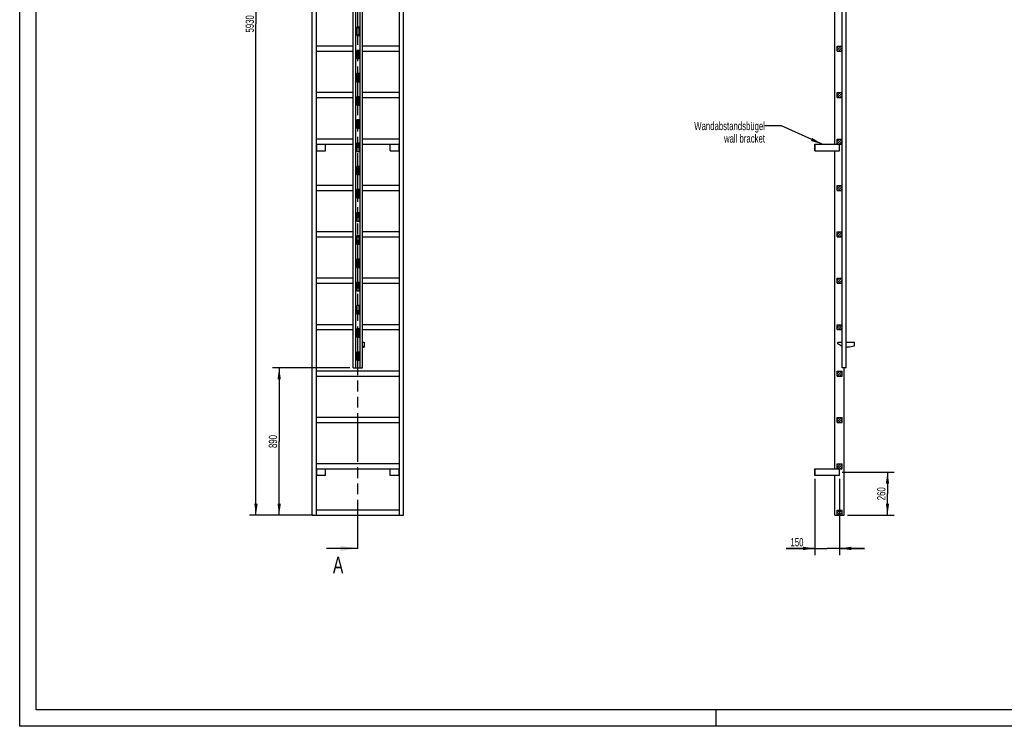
# Model space of a CAD drawing. Header units: millimetres. Extents: x 0 to 11880, y 0 to 8400.
# Tile 1 of 3: x 0 to 5940, y 0 to 4263. Entities that reach past the tile are written whole.
import ezdxf

# ---------------------------------------------------------------- set-up
doc = ezdxf.new("R2010")
doc.units = ezdxf.units.MM
doc.header["$LTSCALE"] = 653.4
doc.linetypes.add('PHANTOM', pattern=[0.8, 0.45, -0.05, 0.1, -0.05, 0.1, -0.05])
doc.layers.get('0').update_dxf_attribs({"linetype": 'CONTINUOUS'})
for name, color, linetype in [('050_DIMENSIONING', 7, 'CONTINUOUS'), ('053_NOTES', 7, 'CONTINUOUS'), ('HATCHING_BL0', 7, 'CONTINUOUS')]:
    doc.layers.add(name, color=color, linetype=linetype)
doc.styles.get("Standard").update_dxf_attribs({"font": 'txt', "width": 0.7})
doc.dimstyles.new('DIMSTYLE_2', dxfattribs={"dimtxt": 50, "dimasz": 70, "dimexe": 2, "dimexo": 1, "dimtad": 1, "dimdec": 1, "dimtxsty": 'STANDARD', "dimblk": '_FILLED', "dimblk1": '_FILLED', "dimblk2": '_FILLED', "dimcen": 0.09, "dimazin": 2, "dimtp": 0.5, "dimtm": 0.5, "dimtfac": 1, "dimtdec": 1, "dimtofl": 0, "dimtmove": 0, "dimatfit": 3, "dimldrblk": '_FILLED', "dimfxl": 1, "dimtolj": 1, "dimarcsym": 0})
doc.dimstyles.new('DIMSTYLE_4', dxfattribs={"dimtxt": 50, "dimasz": 70, "dimexe": 2, "dimexo": 1, "dimtad": 1, "dimtxsty": 'STANDARD', "dimblk": '_FILLED', "dimblk1": '_FILLED', "dimblk2": '_FILLED', "dimcen": 0.09, "dimazin": 2, "dimtp": 0.5, "dimtm": 0.5, "dimtfac": 1, "dimtofl": 0, "dimtmove": 0, "dimatfit": 3, "dimldrblk": '_FILLED', "dimfxl": 1, "dimtolj": 1, "dimarcsym": 0})
doc.dimstyles.new('DIMSTYLE_5', dxfattribs={"dimtxt": 50, "dimasz": 70, "dimexe": 2, "dimexo": 1, "dimtad": 1, "dimtxsty": 'STANDARD', "dimblk": '_FILLED', "dimblk1": '_FILLED', "dimblk2": '_FILLED', "dimcen": 0.09, "dimazin": 2, "dimtp": 2, "dimtm": 2, "dimtfac": 1, "dimtofl": 0, "dimtmove": 0, "dimatfit": 3, "dimldrblk": '_FILLED', "dimfxl": 1, "dimtolj": 1, "dimarcsym": 0})
doc.dimstyles.new('DIMSTYLE_6', dxfattribs={"dimtxt": 50, "dimasz": 70, "dimexe": 2, "dimexo": 1, "dimtad": 1, "dimtxsty": 'STANDARD', "dimblk": '_FILLED', "dimblk1": '_FILLED', "dimblk2": '_FILLED', "dimcen": 0.09, "dimazin": 2, "dimtp": 0.8, "dimtm": 0.8, "dimtfac": 1, "dimtofl": 0, "dimtmove": 0, "dimatfit": 3, "dimldrblk": '_FILLED', "dimfxl": 1, "dimtolj": 1, "dimarcsym": 0})
doc.dimstyles.get("Standard").update_dxf_attribs({"dimtxt": 50, "dimasz": 70, "dimexe": 2, "dimexo": 1, "dimtad": 1, "dimtxsty": 'STANDARD', "dimblk": '_FILLED', "dimblk1": '_FILLED', "dimblk2": '_FILLED', "dimcen": 0.09, "dimazin": 2, "dimtol": 1, "dimtp": 0.01, "dimtm": 0.01, "dimtfac": 1, "dimtofl": 0, "dimtmove": 0, "dimatfit": 3, "dimldrblk": '_FILLED', "dimfxl": 1, "dimtolj": 1, "dimarcsym": 0})

# ---------------------------------------------------------------- blocks, each defined once
blk = doc.blocks.new('_FILLED')
at = {"color": 0, "linetype": 'BYBLOCK'}
blk.add_solid([(0, 0), (-1, 0.143), (-1, -0.143)], dxfattribs=at)
blk = doc.blocks.new('*D1')
at = {"layer": '050_DIMENSIONING', "color": 2, "linetype": 'CONTINUOUS'}
for p, q in [((4962.6, 1533.2), (5275.2, 1533.2)), ((5235.2, 1533.2), (5235.2, 1403.2)), ((5235.2, 1273.2), (5235.2, 1403.2)), ((4994.7, 1273.2), (5275.2, 1273.2))]:
    blk.add_line(p, q, dxfattribs=at)
at = {"layer": '050_DIMENSIONING', "color": 2, "linetype": 'CONTINUOUS', "xscale": 70, "yscale": 70, "zscale": 70}
for p, rotation in [((5235.2, 1533.2), 90), ((5235.2, 1273.2), 270)]:
    blk.add_blockref('_FILLED', p, dxfattribs=dict(at, rotation=rotation))
at = {"layer": '050_DIMENSIONING', "color": 2, "linetype": 'CONTINUOUS', "insert": (5172.7, 1403.2), "char_height": 50, "width": 176.786, "attachment_point": 2, "rotation": 90, "line_spacing_factor": 0.9}
blk.add_mtext('260', dxfattribs=at)
blk = doc.blocks.new('*D3')
at = {"layer": '050_DIMENSIONING', "color": 2, "linetype": 'CONTINUOUS'}
for p, q in [((4796.2, 1493.2), (4796.2, 1033.2)), ((4946.2, 1493.2), (4946.2, 1033.2)), ((4796.2, 1073.2), (4624.8, 1073.2)), ((4624.8, 1073.2), (4871.2, 1073.2)), ((5096.2, 1073.2), (4871.2, 1073.2)), ((4946.2, 1073.2), (5096.2, 1073.2))]:
    blk.add_line(p, q, dxfattribs=at)
at = {"layer": '050_DIMENSIONING', "color": 2, "linetype": 'CONTINUOUS', "xscale": 70, "yscale": 70, "zscale": 70}
blk.add_blockref('_FILLED', (4796.2, 1073.2), dxfattribs=at)
at = {"layer": '050_DIMENSIONING', "color": 2, "linetype": 'CONTINUOUS', "xscale": 70, "yscale": 70, "zscale": 70, "rotation": 180}
blk.add_blockref('_FILLED', (4946.2, 1073.2), dxfattribs=at)
at = {"layer": '050_DIMENSIONING', "color": 2, "linetype": 'CONTINUOUS', "insert": (4728.4, 1135.7), "char_height": 50, "width": 155.357, "attachment_point": 3, "line_spacing_factor": 0.9}
blk.add_mtext('150', dxfattribs=at)
blk = doc.blocks.new('*D4')
at = {"layer": '050_DIMENSIONING', "color": 2, "linetype": 'CONTINUOUS'}
for p, q in [((1745.4, 7203.2), (1385.4, 7203.2)), ((1425.4, 7203.2), (1425.4, 4238.2)), ((1425.4, 1273.2), (1425.4, 4238.2)), ((1745.4, 1273.2), (1385.4, 1273.2))]:
    blk.add_line(p, q, dxfattribs=at)
at = {"layer": '050_DIMENSIONING', "color": 2, "linetype": 'CONTINUOUS', "xscale": 70, "yscale": 70, "zscale": 70}
for p, rotation in [((1425.4, 7203.2), 90), ((1425.4, 1273.2), 270)]:
    blk.add_blockref('_FILLED', p, dxfattribs=dict(at, rotation=rotation))
at = {"layer": '050_DIMENSIONING', "color": 2, "linetype": 'CONTINUOUS', "insert": (1362.9, 4238.2), "char_height": 50, "width": 225, "attachment_point": 2, "rotation": 90, "line_spacing_factor": 0.9}
blk.add_mtext('5930', dxfattribs=at)
blk = doc.blocks.new('*D5')
at = {"layer": '050_DIMENSIONING', "color": 2, "linetype": 'CONTINUOUS'}
for p, q in [((1992.4, 2163.2), (1525.4, 2163.2)), ((1565.4, 2163.2), (1565.4, 1718.2)), ((1565.4, 1273.2), (1565.4, 1718.2)), ((1770.4, 1273.2), (1525.4, 1273.2))]:
    blk.add_line(p, q, dxfattribs=at)
at = {"layer": '050_DIMENSIONING', "color": 2, "linetype": 'CONTINUOUS', "xscale": 70, "yscale": 70, "zscale": 70}
for p, rotation in [((1565.4, 2163.2), 90), ((1565.4, 1273.2), 270)]:
    blk.add_blockref('_FILLED', p, dxfattribs=dict(at, rotation=rotation))
at = {"layer": '050_DIMENSIONING', "color": 2, "linetype": 'CONTINUOUS', "insert": (1502.9, 1718.2), "char_height": 50, "width": 176.786, "attachment_point": 2, "rotation": 90, "line_spacing_factor": 0.9}
blk.add_mtext('890', dxfattribs=at)
blk = doc.blocks.new('XSEC_FILLED')
at = {"color": 0, "linetype": 'BYBLOCK'}
blk.add_solid([(0, 0), (-1, 0.143), (-1, -0.143)], dxfattribs=at)
blk = doc.blocks.new('HATCHING_BL0', base_point=(1941.6, 4308.2))
at = {"layer": 'HATCHING_BL0', "color": 7, "linetype": 'PHANTOM'}
for p, q in [((2040.4, 7485.8), (2040.4, 7543.2)), ((2040.4, 1073.2), (2040.4, 7384.4))]:
    blk.add_line(p, q, dxfattribs=at)
at = {"layer": 'HATCHING_BL0', "color": 7, "linetype": 'CONTINUOUS', "char_height": 100, "width": 128.571, "attachment_point": 1, "line_spacing_factor": 0.9}
for insert in [(1882.1, 7693.2), (1889.9, 1023.2)]:
    blk.add_mtext('A', dxfattribs=dict(at, insert=insert))
at = {"layer": 'HATCHING_BL0', "color": 7, "linetype": 'CONTINUOUS'}
for points in [[(2040.4, 7543.2), (1842.8, 7543.2)], [(2040.4, 1073.2), (1850.6, 1073.2)]]:
    blk.add_leader(points, dimstyle='STANDARD', override={"dimasz": 105, "dimtad": 0, "dimldrblk": 'XSEC_FILLED'}, dxfattribs=at)

msp = doc.modelspace()

# ---------------------------------------------------------------- hatches: boundary and pattern name
at = {"linetype": 'CONTINUOUS'}
h = msp.add_hatch(dxfattribs=at)
h.set_pattern_fill('A', color=2, scale=9.722718, angle=45, style=0, pattern_type=0)
h.set_pattern_definition([(45, (0, 0), (-6.875, 6.875), [])])
edge = h.paths.add_edge_path()
edge.add_line((4961.183, 1273.179), (4931.183, 1273.179))
edge.add_line((4931.183, 1273.179), (4931.183, 1303.179))
edge.add_line((4931.183, 1303.179), (4961.183, 1303.179))
edge.add_line((4961.183, 1273.179), (4961.183, 1303.179))
edge = h.paths.add_edge_path()
edge.add_line((4931.183, 1553.179), (4931.183, 1583.179))
edge.add_line((4931.183, 1583.179), (4961.183, 1583.179))
edge.add_line((4961.183, 1553.179), (4961.183, 1583.179))
edge.add_line((4931.183, 1553.179), (4961.183, 1553.179))
edge = h.paths.add_edge_path()
edge.add_line((4931.183, 1833.179), (4931.183, 1863.179))
edge.add_line((4931.183, 1863.179), (4961.183, 1863.179))
edge.add_line((4961.183, 1833.179), (4961.183, 1863.179))
edge.add_line((4931.183, 1833.179), (4961.183, 1833.179))
edge = h.paths.add_edge_path()
edge.add_line((4931.183, 2113.179), (4931.183, 2143.179))
edge.add_line((4931.183, 2143.179), (4961.183, 2143.179))
edge.add_line((4961.183, 2113.179), (4961.183, 2143.179))
edge.add_line((4931.183, 2113.179), (4961.183, 2113.179))
edge = h.paths.add_edge_path()
edge.add_line((4931.183, 2393.179), (4931.183, 2423.179))
edge.add_line((4931.183, 2423.179), (4961.183, 2423.179))
edge.add_line((4961.183, 2393.179), (4961.183, 2423.179))
edge.add_line((4931.183, 2393.179), (4961.183, 2393.179))
edge = h.paths.add_edge_path()
edge.add_line((4931.183, 2673.179), (4931.183, 2703.179))
edge.add_line((4931.183, 2703.179), (4961.183, 2703.179))
edge.add_line((4961.183, 2673.179), (4961.183, 2703.179))
edge.add_line((4931.183, 2673.179), (4961.183, 2673.179))
edge = h.paths.add_edge_path()
edge.add_line((4931.183, 2953.179), (4931.183, 2983.179))
edge.add_line((4931.183, 2983.179), (4961.183, 2983.179))
edge.add_line((4961.183, 2953.179), (4961.183, 2983.179))
edge.add_line((4931.183, 2953.179), (4961.183, 2953.179))
edge = h.paths.add_edge_path()
edge.add_line((4931.183, 3233.179), (4931.183, 3263.179))
edge.add_line((4931.183, 3263.179), (4961.183, 3263.179))
edge.add_line((4961.183, 3233.179), (4961.183, 3263.179))
edge.add_line((4931.183, 3233.179), (4961.183, 3233.179))
edge = h.paths.add_edge_path()
edge.add_line((4931.183, 3513.179), (4931.183, 3543.179))
edge.add_line((4931.183, 3543.179), (4961.183, 3543.179))
edge.add_line((4961.183, 3513.179), (4961.183, 3543.179))
edge.add_line((4931.183, 3513.179), (4961.183, 3513.179))
edge = h.paths.add_edge_path()
edge.add_line((4931.183, 3793.179), (4931.183, 3823.179))
edge.add_line((4931.183, 3823.179), (4961.183, 3823.179))
edge.add_line((4961.183, 3793.179), (4961.183, 3823.179))
edge.add_line((4931.183, 3793.179), (4961.183, 3793.179))
edge = h.paths.add_edge_path()
edge.add_line((4931.183, 4073.179), (4931.183, 4103.179))
edge.add_line((4931.183, 4103.179), (4961.183, 4103.179))
edge.add_line((4961.183, 4073.179), (4961.183, 4103.179))
edge.add_line((4931.183, 4073.179), (4961.183, 4073.179))
edge = h.paths.add_edge_path()
edge.add_line((4931.183, 4353.179), (4931.183, 4383.179))
edge.add_line((4931.183, 4383.179), (4961.183, 4383.179))
edge.add_line((4961.183, 4353.179), (4961.183, 4383.179))
edge.add_line((4931.183, 4353.179), (4961.183, 4353.179))
edge = h.paths.add_edge_path()
edge.add_line((4931.183, 4633.179), (4931.183, 4663.179))
edge.add_line((4931.183, 4663.179), (4961.183, 4663.179))
edge.add_line((4961.183, 4633.179), (4961.183, 4663.179))
edge.add_line((4931.183, 4633.179), (4961.183, 4633.179))
edge = h.paths.add_edge_path()
edge.add_line((4931.183, 4913.179), (4931.183, 4943.179))
edge.add_line((4931.183, 4943.179), (4961.183, 4943.179))
edge.add_line((4961.183, 4913.179), (4961.183, 4943.179))
edge.add_line((4931.183, 4913.179), (4961.183, 4913.179))
edge = h.paths.add_edge_path()
edge.add_line((4931.183, 5193.179), (4931.183, 5223.179))
edge.add_line((4931.183, 5223.179), (4961.183, 5223.179))
edge.add_line((4961.183, 5193.179), (4961.183, 5223.179))
edge.add_line((4931.183, 5193.179), (4961.183, 5193.179))
edge = h.paths.add_edge_path()
edge.add_line((4931.183, 5473.179), (4931.183, 5503.179))
edge.add_line((4931.183, 5503.179), (4961.183, 5503.179))
edge.add_line((4961.183, 5473.179), (4961.183, 5503.179))
edge.add_line((4931.183, 5473.179), (4961.183, 5473.179))
edge = h.paths.add_edge_path()
edge.add_line((4931.183, 5753.179), (4931.183, 5783.179))
edge.add_line((4931.183, 5783.179), (4961.183, 5783.179))
edge.add_line((4961.183, 5753.179), (4961.183, 5783.179))
edge.add_line((4931.183, 5753.179), (4961.183, 5753.179))
edge = h.paths.add_edge_path()
edge.add_line((4931.183, 6033.179), (4931.183, 6063.179))
edge.add_line((4931.183, 6063.179), (4961.183, 6063.179))
edge.add_line((4961.183, 6033.179), (4961.183, 6063.179))
edge.add_line((4931.183, 6033.179), (4961.183, 6033.179))
edge = h.paths.add_edge_path()
edge.add_line((4961.283, 2208.179), (4961.283, 2163.179))
edge.add_line((4962.183, 2208.179), (4961.283, 2208.179))
edge.add_line((4962.183, 2208.179), (4962.183, 2163.179))
edge.add_line((4962.183, 2163.179), (4961.283, 2163.179))
edge = h.paths.add_edge_path()
edge.add_line((4961.283, 2348.179), (4961.283, 2258.179))
edge.add_line((4962.183, 2348.179), (4961.283, 2348.179))
edge.add_line((4962.183, 2348.179), (4962.183, 2258.179))
edge.add_line((4962.183, 2258.179), (4961.283, 2258.179))
edge = h.paths.add_edge_path()
edge.add_line((4961.283, 2488.179), (4961.283, 2398.179))
edge.add_line((4962.183, 2488.179), (4961.283, 2488.179))
edge.add_line((4962.183, 2488.179), (4962.183, 2398.179))
edge.add_line((4962.183, 2398.179), (4961.283, 2398.179))
edge = h.paths.add_edge_path()
edge.add_line((4961.283, 2628.179), (4961.283, 2538.179))
edge.add_line((4962.183, 2628.179), (4961.283, 2628.179))
edge.add_line((4962.183, 2628.179), (4962.183, 2538.179))
edge.add_line((4962.183, 2538.179), (4961.283, 2538.179))
edge = h.paths.add_edge_path()
edge.add_line((4961.283, 2768.179), (4961.283, 2678.179))
edge.add_line((4962.183, 2768.179), (4961.283, 2768.179))
edge.add_line((4962.183, 2768.179), (4962.183, 2678.179))
edge.add_line((4962.183, 2678.179), (4961.283, 2678.179))
edge = h.paths.add_edge_path()
edge.add_line((4961.283, 2908.179), (4961.283, 2818.179))
edge.add_line((4962.183, 2908.179), (4961.283, 2908.179))
edge.add_line((4962.183, 2908.179), (4962.183, 2818.179))
edge.add_line((4962.183, 2818.179), (4961.283, 2818.179))
edge = h.paths.add_edge_path()
edge.add_line((4961.283, 3048.179), (4961.283, 2958.179))
edge.add_line((4962.183, 3048.179), (4961.283, 3048.179))
edge.add_line((4962.183, 3048.179), (4962.183, 2958.179))
edge.add_line((4962.183, 2958.179), (4961.283, 2958.179))
edge = h.paths.add_edge_path()
edge.add_line((4961.283, 3188.179), (4961.283, 3098.179))
edge.add_line((4962.183, 3188.179), (4961.283, 3188.179))
edge.add_line((4962.183, 3188.179), (4962.183, 3098.179))
edge.add_line((4962.183, 3098.179), (4961.283, 3098.179))
edge = h.paths.add_edge_path()
edge.add_line((4962.183, 7203.179), (4961.283, 7203.179))
edge.add_line((4962.183, 7203.179), (4962.183, 7158.179))
edge.add_line((4962.183, 7158.179), (4961.283, 7158.179))
edge.add_line((4961.283, 7203.179), (4961.283, 7158.179))
edge = h.paths.add_edge_path()
edge.add_line((4961.283, 3328.179), (4961.283, 3238.179))
edge.add_line((4962.183, 3328.179), (4961.283, 3328.179))
edge.add_line((4962.183, 3328.179), (4962.183, 3238.179))
edge.add_line((4962.183, 3238.179), (4961.283, 3238.179))
edge = h.paths.add_edge_path()
edge.add_line((4961.283, 3468.179), (4961.283, 3378.179))
edge.add_line((4962.183, 3468.179), (4961.283, 3468.179))
edge.add_line((4962.183, 3468.179), (4962.183, 3378.179))
edge.add_line((4962.183, 3378.179), (4961.283, 3378.179))
edge = h.paths.add_edge_path()
edge.add_line((4961.283, 3608.179), (4961.283, 3518.179))
edge.add_line((4962.183, 3608.179), (4961.283, 3608.179))
edge.add_line((4962.183, 3608.179), (4962.183, 3518.179))
edge.add_line((4962.183, 3518.179), (4961.283, 3518.179))
edge = h.paths.add_edge_path()
edge.add_line((4961.283, 3748.179), (4961.283, 3658.179))
edge.add_line((4962.183, 3748.179), (4961.283, 3748.179))
edge.add_line((4962.183, 3748.179), (4962.183, 3658.179))
edge.add_line((4962.183, 3658.179), (4961.283, 3658.179))
edge = h.paths.add_edge_path()
edge.add_line((4961.283, 3888.179), (4961.283, 3798.179))
edge.add_line((4962.183, 3888.179), (4961.283, 3888.179))
edge.add_line((4962.183, 3888.179), (4962.183, 3798.179))
edge.add_line((4962.183, 3798.179), (4961.283, 3798.179))
edge = h.paths.add_edge_path()
edge.add_line((4961.283, 4028.179), (4961.283, 3938.179))
edge.add_line((4962.183, 4028.179), (4961.283, 4028.179))
edge.add_line((4962.183, 4028.179), (4962.183, 3938.179))
edge.add_line((4962.183, 3938.179), (4961.283, 3938.179))
edge = h.paths.add_edge_path()
edge.add_line((4961.283, 4168.179), (4961.283, 4078.179))
edge.add_line((4962.183, 4168.179), (4961.283, 4168.179))
edge.add_line((4962.183, 4168.179), (4962.183, 4078.179))
edge.add_line((4962.183, 4078.179), (4961.283, 4078.179))
edge = h.paths.add_edge_path()
edge.add_line((4962.183, 7108.179), (4961.283, 7108.179))
edge.add_line((4962.183, 7108.179), (4962.183, 7018.179))
edge.add_line((4962.183, 7018.179), (4961.283, 7018.179))
edge.add_line((4961.283, 7108.179), (4961.283, 7018.179))
edge = h.paths.add_edge_path()
edge.add_line((4962.183, 6968.179), (4961.283, 6968.179))
edge.add_line((4962.183, 6968.179), (4962.183, 6878.179))
edge.add_line((4962.183, 6878.179), (4961.283, 6878.179))
edge.add_line((4961.283, 6968.179), (4961.283, 6878.179))
edge = h.paths.add_edge_path()
edge.add_line((4962.183, 6828.179), (4961.283, 6828.179))
edge.add_line((4962.183, 6828.179), (4962.183, 6738.179))
edge.add_line((4962.183, 6738.179), (4961.283, 6738.179))
edge.add_line((4961.283, 6828.179), (4961.283, 6738.179))
edge = h.paths.add_edge_path()
edge.add_line((4962.183, 6688.179), (4961.283, 6688.179))
edge.add_line((4962.183, 6688.179), (4962.183, 6598.179))
edge.add_line((4962.183, 6598.179), (4961.283, 6598.179))
edge.add_line((4961.283, 6688.179), (4961.283, 6598.179))
edge = h.paths.add_edge_path()
edge.add_line((4962.183, 6548.179), (4961.283, 6548.179))
edge.add_line((4962.183, 6548.179), (4962.183, 6458.179))
edge.add_line((4962.183, 6458.179), (4961.283, 6458.179))
edge.add_line((4961.283, 6548.179), (4961.283, 6458.179))
edge = h.paths.add_edge_path()
edge.add_line((4962.183, 6408.179), (4961.283, 6408.179))
edge.add_line((4962.183, 6408.179), (4962.183, 6318.179))
edge.add_line((4962.183, 6318.179), (4961.283, 6318.179))
edge.add_line((4961.283, 6408.179), (4961.283, 6318.179))
edge = h.paths.add_edge_path()
edge.add_line((4962.183, 6268.179), (4961.283, 6268.179))
edge.add_line((4962.183, 6268.179), (4962.183, 6178.179))
edge.add_line((4962.183, 6178.179), (4961.283, 6178.179))
edge.add_line((4961.283, 6268.179), (4961.283, 6178.179))
edge = h.paths.add_edge_path()
edge.add_line((4962.183, 6128.179), (4961.283, 6128.179))
edge.add_line((4962.183, 6128.179), (4962.183, 6038.179))
edge.add_line((4962.183, 6038.179), (4961.283, 6038.179))
edge.add_line((4961.283, 6128.179), (4961.283, 6038.179))
edge = h.paths.add_edge_path()
edge.add_line((4962.183, 5988.179), (4961.283, 5988.179))
edge.add_line((4962.183, 5988.179), (4962.183, 5898.179))
edge.add_line((4962.183, 5898.179), (4961.283, 5898.179))
edge.add_line((4961.283, 5988.179), (4961.283, 5898.179))
edge = h.paths.add_edge_path()
edge.add_line((4962.183, 5848.179), (4961.283, 5848.179))
edge.add_line((4962.183, 5848.179), (4962.183, 5758.179))
edge.add_line((4962.183, 5758.179), (4961.283, 5758.179))
edge.add_line((4961.283, 5848.179), (4961.283, 5758.179))
edge = h.paths.add_edge_path()
edge.add_line((4962.183, 5708.179), (4961.283, 5708.179))
edge.add_line((4962.183, 5708.179), (4962.183, 5618.179))
edge.add_line((4962.183, 5618.179), (4961.283, 5618.179))
edge.add_line((4961.283, 5708.179), (4961.283, 5618.179))
edge = h.paths.add_edge_path()
edge.add_line((4962.183, 5568.179), (4961.283, 5568.179))
edge.add_line((4962.183, 5568.179), (4962.183, 5478.179))
edge.add_line((4962.183, 5478.179), (4961.283, 5478.179))
edge.add_line((4961.283, 5568.179), (4961.283, 5478.179))
edge = h.paths.add_edge_path()
edge.add_line((4962.183, 5428.179), (4961.283, 5428.179))
edge.add_line((4962.183, 5428.179), (4962.183, 5338.179))
edge.add_line((4962.183, 5338.179), (4961.283, 5338.179))
edge.add_line((4961.283, 5428.179), (4961.283, 5338.179))
edge = h.paths.add_edge_path()
edge.add_line((4962.183, 5288.179), (4961.283, 5288.179))
edge.add_line((4962.183, 5288.179), (4962.183, 5198.179))
edge.add_line((4962.183, 5198.179), (4961.283, 5198.179))
edge.add_line((4961.283, 5288.179), (4961.283, 5198.179))
edge = h.paths.add_edge_path()
edge.add_line((4931.183, 6343.179), (4931.183, 6313.179))
edge.add_line((4961.183, 6343.179), (4931.183, 6343.179))
edge.add_line((4961.183, 6343.179), (4961.183, 6313.179))
edge.add_line((4961.183, 6313.179), (4931.183, 6313.179))
edge = h.paths.add_edge_path()
edge.add_line((4931.183, 6623.179), (4931.183, 6593.179))
edge.add_line((4961.183, 6623.179), (4931.183, 6623.179))
edge.add_line((4961.183, 6623.179), (4961.183, 6593.179))
edge.add_line((4961.183, 6593.179), (4931.183, 6593.179))
edge = h.paths.add_edge_path()
edge.add_line((4931.183, 6903.179), (4931.183, 6873.179))
edge.add_line((4961.183, 6903.179), (4931.183, 6903.179))
edge.add_line((4961.183, 6903.179), (4961.183, 6873.179))
edge.add_line((4961.183, 6873.179), (4931.183, 6873.179))
edge = h.paths.add_edge_path()
edge.add_line((4931.183, 7183.179), (4931.183, 7153.179))
edge.add_line((4961.183, 7183.179), (4931.183, 7183.179))
edge.add_line((4961.183, 7183.179), (4961.183, 7153.179))
edge.add_line((4961.183, 7153.179), (4931.183, 7153.179))
edge = h.paths.add_edge_path()
edge.add_line((4961.283, 4308.179), (4961.283, 4218.179))
edge.add_line((4962.183, 4308.179), (4961.283, 4308.179))
edge.add_line((4962.183, 4308.179), (4962.183, 4218.179))
edge.add_line((4962.183, 4218.179), (4961.283, 4218.179))
edge = h.paths.add_edge_path()
edge.add_line((4961.283, 4448.179), (4961.283, 4358.179))
edge.add_line((4962.183, 4448.179), (4961.283, 4448.179))
edge.add_line((4962.183, 4448.179), (4962.183, 4358.179))
edge.add_line((4962.183, 4358.179), (4961.283, 4358.179))
edge = h.paths.add_edge_path()
edge.add_line((4961.283, 4588.179), (4961.283, 4498.179))
edge.add_line((4962.183, 4588.179), (4961.283, 4588.179))
edge.add_line((4962.183, 4588.179), (4962.183, 4498.179))
edge.add_line((4962.183, 4498.179), (4961.283, 4498.179))
edge = h.paths.add_edge_path()
edge.add_line((4961.283, 4728.179), (4961.283, 4638.179))
edge.add_line((4962.183, 4728.179), (4961.283, 4728.179))
edge.add_line((4962.183, 4728.179), (4962.183, 4638.179))
edge.add_line((4962.183, 4638.179), (4961.283, 4638.179))
edge = h.paths.add_edge_path()
edge.add_line((4961.283, 4868.179), (4961.283, 4778.179))
edge.add_line((4962.183, 4868.179), (4961.283, 4868.179))
edge.add_line((4962.183, 4868.179), (4962.183, 4778.179))
edge.add_line((4962.183, 4778.179), (4961.283, 4778.179))
edge = h.paths.add_edge_path()
edge.add_line((4961.283, 5008.179), (4961.283, 4918.179))
edge.add_line((4962.183, 5008.179), (4961.283, 5008.179))
edge.add_line((4962.183, 5008.179), (4962.183, 4918.179))
edge.add_line((4962.183, 4918.179), (4961.283, 4918.179))
edge = h.paths.add_edge_path()
edge.add_line((4961.283, 5148.179), (4961.283, 5058.179))
edge.add_line((4962.183, 5148.179), (4961.283, 5148.179))
edge.add_line((4962.183, 5148.179), (4962.183, 5058.179))
edge.add_line((4962.183, 5058.179), (4961.283, 5058.179))

# ---------------------------------------------------------------- linework, layer by layer
at = {"color": 3, "linetype": 'CONTINUOUS'}
for p, q in [((0, 0), (0, 8400)), ((4200, 100), (4200, 0)), ((11880, 0), (0, 0))]:
    msp.add_line(p, q, dxfattribs=at)
at = {"color": 5, "linetype": 'CONTINUOUS'}
for p, q in [((100, 100), (100, 8300)), ((11780, 100), (100, 100))]:
    msp.add_line(p, q, dxfattribs=at)
at = {"color": 7, "linetype": 'CONTINUOUS'}
for p, q in [((1765.391, 1273.179), (1765.391, 7203.179)), ((1790.391, 1273.179), (1790.391, 7203.179)), ((2012.391, 2163.179), (2012.391, 7203.179)), ((2027.391, 2163.179), (2027.391, 7203.179)), ((2053.391, 2163.179), (2053.391, 7203.179)), ((2068.391, 2163.179), (2068.391, 7203.179)), ((2290.391, 1273.179), (2290.391, 7203.179)), ((2315.391, 1273.179), (2315.391, 7203.179)), ((4961.283, 2163.179), (4961.283, 7203.179)), ((4962.183, 2163.179), (4962.183, 7203.179)), ((4984.183, 7203.179), (4984.183, 2163.179)), ((4985.183, 2163.179), (4985.183, 7203.179)), ((4917.683, 3512.026), (4917.683, 5435.872)), ((2033.391, 4218.179), (2033.391, 4168.179)), ((2047.391, 4218.179), (2033.391, 4218.179)), ((2047.391, 4168.179), (2047.391, 4218.179)), ((4962.183, 4218.179), (4961.283, 4218.179)), ((2033.391, 4168.179), (2047.391, 4168.179)), ((4962.183, 4168.179), (4961.283, 4168.179)), ((2012.391, 4103.179), (1790.391, 4103.179)), ((2290.391, 4103.179), (2068.391, 4103.179)), ((4931.183, 4073.179), (4931.183, 4103.179)), ((4931.183, 4103.179), (4961.183, 4103.179)), ((4961.183, 4073.179), (4961.183, 4103.179)), ((1790.391, 4073.179), (2012.391, 4073.179)), ((2033.391, 4078.179), (2033.391, 4028.179)), ((2047.391, 4078.179), (2033.391, 4078.179)), ((2033.391, 4073.179), (2047.391, 4073.179)), ((2047.391, 4028.179), (2047.391, 4078.179)), ((2068.391, 4073.179), (2290.391, 4073.179)), ((4931.183, 4073.179), (4961.183, 4073.179)), ((4962.183, 4078.179), (4961.283, 4078.179)), ((2033.391, 4028.179), (2047.391, 4028.179)), ((4962.183, 4028.179), (4961.283, 4028.179)), ((2047.391, 3938.179), (2033.391, 3938.179)), ((2033.391, 3938.179), (2033.391, 3888.179)), ((2047.391, 3888.179), (2047.391, 3938.179)), ((4962.183, 3938.179), (4961.283, 3938.179)), ((2033.391, 3888.179), (2047.391, 3888.179)), ((4962.183, 3888.179), (4961.283, 3888.179)), ((2012.391, 3823.179), (1790.391, 3823.179)), ((2290.391, 3823.179), (2068.391, 3823.179)), ((4931.183, 3823.179), (4961.183, 3823.179)), ((4931.183, 3793.179), (4931.183, 3823.179)), ((4961.183, 3793.179), (4961.183, 3823.179)), ((1790.391, 3793.179), (2012.391, 3793.179)), ((2047.391, 3798.179), (2033.391, 3798.179)), ((2033.391, 3798.179), (2033.391, 3748.179)), ((2033.391, 3793.179), (2047.391, 3793.179)), ((2033.391, 3748.179), (2047.391, 3748.179)), ((2047.391, 3748.179), (2047.391, 3798.179)), ((2068.391, 3793.179), (2290.391, 3793.179)), ((4931.183, 3793.179), (4961.183, 3793.179)), ((4962.183, 3798.179), (4961.283, 3798.179)), ((4962.183, 3748.179), (4961.283, 3748.179)), ((2047.391, 3658.179), (2033.391, 3658.179)), ((2033.391, 3658.179), (2033.391, 3608.179)), ((2047.391, 3608.179), (2047.391, 3658.179)), ((4962.183, 3658.179), (4961.283, 3658.179)), ((2033.391, 3608.179), (2047.391, 3608.179)), ((4962.183, 3608.179), (4961.283, 3608.179)), ((2012.391, 3543.179), (1790.391, 3543.179)), ((1790.391, 3513.179), (2012.391, 3513.179)), ((1790.391, 3512.026), (1845.391, 3512.026)), ((1792.391, 3472.026), (1792.391, 3512.026)), ((1845.391, 3472.026), (1845.391, 3512.026)), ((2047.391, 3518.179), (2033.391, 3518.179)), ((2033.391, 3518.179), (2033.391, 3468.179)), ((2033.391, 3513.179), (2047.391, 3513.179)), ((2047.391, 3468.179), (2047.391, 3518.179)), ((2290.391, 3543.179), (2068.391, 3543.179)), ((2068.391, 3513.179), (2290.391, 3513.179)), ((2235.391, 3512.026), (2290.391, 3512.026)), ((2235.391, 3472.026), (2235.391, 3512.026)), ((2288.391, 3472.026), (2288.391, 3512.026)), ((4796.183, 3512.026), (4946.183, 3512.026)), ((4796.183, 3472.026), (4796.183, 3512.026)), ((4798.183, 3472.026), (4798.183, 3512.026)), ((4931.183, 3543.179), (4961.183, 3543.179)), ((4931.183, 3513.179), (4931.183, 3543.179)), ((4931.183, 3513.179), (4961.183, 3513.179)), ((4946.183, 3472.026), (4946.183, 3512.026)), ((4961.183, 3513.179), (4961.183, 3543.179)), ((4962.183, 3518.179), (4961.283, 3518.179)), ((1790.391, 3472.026), (1845.391, 3472.026)), ((2033.391, 3468.179), (2047.391, 3468.179)), ((2235.391, 3472.026), (2290.391, 3472.026)), ((4796.183, 3472.026), (4946.183, 3472.026)), ((4917.683, 1553.179), (4917.683, 3472.026)), ((4962.183, 3468.179), (4961.283, 3468.179)), ((2047.391, 3378.179), (2033.391, 3378.179)), ((2033.391, 3378.179), (2033.391, 3328.179)), ((2033.391, 3328.179), (2047.391, 3328.179)), ((2047.391, 3328.179), (2047.391, 3378.179)), ((4962.183, 3378.179), (4961.283, 3378.179)), ((4962.183, 3328.179), (4961.283, 3328.179)), ((2012.391, 3263.179), (1790.391, 3263.179)), ((1790.391, 3233.179), (2012.391, 3233.179)), ((2047.391, 3238.179), (2033.391, 3238.179)), ((2033.391, 3238.179), (2033.391, 3188.179)), ((2033.391, 3233.179), (2047.391, 3233.179)), ((2047.391, 3188.179), (2047.391, 3238.179)), ((2290.391, 3263.179), (2068.391, 3263.179)), ((2068.391, 3233.179), (2290.391, 3233.179)), ((4931.183, 3263.179), (4961.183, 3263.179)), ((4931.183, 3233.179), (4931.183, 3263.179)), ((4931.183, 3233.179), (4961.183, 3233.179)), ((4961.183, 3233.179), (4961.183, 3263.179)), ((4962.183, 3238.179), (4961.283, 3238.179)), ((2033.391, 3188.179), (2047.391, 3188.179)), ((4962.183, 3188.179), (4961.283, 3188.179)), ((2047.391, 3098.179), (2033.391, 3098.179)), ((2033.391, 3098.179), (2033.391, 3048.179)), ((2047.391, 3048.179), (2047.391, 3098.179)), ((4962.183, 3098.179), (4961.283, 3098.179)), ((2033.391, 3048.179), (2047.391, 3048.179)), ((4962.183, 3048.179), (4961.283, 3048.179)), ((2012.391, 2983.179), (1790.391, 2983.179)), ((2290.391, 2983.179), (2068.391, 2983.179)), ((4931.183, 2983.179), (4961.183, 2983.179)), ((4931.183, 2953.179), (4931.183, 2983.179)), ((4961.183, 2953.179), (4961.183, 2983.179)), ((1790.391, 2953.179), (2012.391, 2953.179)), ((2047.391, 2958.179), (2033.391, 2958.179)), ((2033.391, 2958.179), (2033.391, 2908.179)), ((2033.391, 2953.179), (2047.391, 2953.179)), ((2047.391, 2908.179), (2047.391, 2958.179)), ((2068.391, 2953.179), (2290.391, 2953.179)), ((4931.183, 2953.179), (4961.183, 2953.179)), ((4962.183, 2958.179), (4961.283, 2958.179)), ((2033.391, 2908.179), (2047.391, 2908.179)), ((4962.183, 2908.179), (4961.283, 2908.179)), ((2047.391, 2818.179), (2033.391, 2818.179)), ((2033.391, 2818.179), (2033.391, 2768.179)), ((2047.391, 2768.179), (2047.391, 2818.179)), ((4962.183, 2818.179), (4961.283, 2818.179)), ((2033.391, 2768.179), (2047.391, 2768.179)), ((4962.183, 2768.179), (4961.283, 2768.179)), ((2012.391, 2703.179), (1790.391, 2703.179)), ((1790.391, 2673.179), (2012.391, 2673.179)), ((2047.391, 2678.179), (2033.391, 2678.179)), ((2033.391, 2678.179), (2033.391, 2628.179)), ((2033.391, 2673.179), (2047.391, 2673.179)), ((2047.391, 2628.179), (2047.391, 2678.179)), ((2290.391, 2703.179), (2068.391, 2703.179)), ((2068.391, 2673.179), (2290.391, 2673.179)), ((4931.183, 2703.179), (4961.183, 2703.179)), ((4931.183, 2673.179), (4931.183, 2703.179)), ((4931.183, 2673.179), (4961.183, 2673.179)), ((4961.183, 2673.179), (4961.183, 2703.179)), ((4962.183, 2678.179), (4961.283, 2678.179)), ((2033.391, 2628.179), (2047.391, 2628.179)), ((4962.183, 2628.179), (4961.283, 2628.179)), ((2047.391, 2538.179), (2033.391, 2538.179)), ((2033.391, 2538.179), (2033.391, 2488.179)), ((2047.391, 2488.179), (2047.391, 2538.179)), ((4962.183, 2538.179), (4961.283, 2538.179)), ((2033.391, 2488.179), (2047.391, 2488.179)), ((4962.183, 2488.179), (4961.283, 2488.179)), ((2012.391, 2423.179), (1790.391, 2423.179)), ((1790.391, 2393.179), (2012.391, 2393.179)), ((2047.391, 2398.179), (2033.391, 2398.179)), ((2033.391, 2398.179), (2033.391, 2348.179)), ((2033.391, 2393.179), (2047.391, 2393.179)), ((2047.391, 2348.179), (2047.391, 2398.179)), ((2290.391, 2423.179), (2068.391, 2423.179)), ((2068.391, 2393.179), (2290.391, 2393.179)), ((4931.183, 2423.179), (4961.183, 2423.179)), ((4931.183, 2393.179), (4931.183, 2423.179)), ((4931.183, 2393.179), (4961.183, 2393.179)), ((4961.183, 2393.179), (4961.183, 2423.179)), ((4962.183, 2398.179), (4961.283, 2398.179)), ((2033.391, 2348.179), (2047.391, 2348.179)), ((2068.391, 2318.179), (2078.391, 2318.179)), ((2078.391, 2318.179), (2078.391, 2288.179)), ((4935.183, 2318.179), (4961.283, 2318.179)), ((4935.183, 2308.179), (4935.183, 2318.179)), ((4962.183, 2348.179), (4961.283, 2348.179)), ((4985.183, 2318.179), (5035.183, 2318.179)), ((5035.183, 2318.179), (5035.183, 2293.179)), ((2047.391, 2258.179), (2033.391, 2258.179)), ((2033.391, 2258.179), (2033.391, 2208.179)), ((2047.391, 2208.179), (2047.391, 2258.179)), ((2068.391, 2293.179), (2078.391, 2293.179)), ((2068.391, 2288.179), (2078.391, 2288.179)), ((4961.283, 2290.779), (4935.183, 2308.179)), ((4962.183, 2258.179), (4961.283, 2258.179)), ((5005.183, 2288.179), (4985.183, 2288.179)), ((5035.183, 2293.179), (5005.183, 2288.179)), ((2033.391, 2208.179), (2047.391, 2208.179)), ((4962.183, 2208.179), (4961.283, 2208.179)), ((2290.391, 2143.179), (1790.391, 2143.179)), ((2012.391, 2163.179), (2068.391, 2163.179)), ((4931.183, 2143.179), (4961.183, 2143.179)), ((4931.183, 2113.179), (4931.183, 2143.179)), ((4961.183, 2113.179), (4961.183, 2143.179)), ((4985.183, 2163.179), (4961.283, 2163.179)), ((4974.683, 1273.179), (4974.683, 2163.179)), ((1790.391, 2113.179), (2290.391, 2113.179)), ((4931.183, 2113.179), (4961.183, 2113.179)), ((2290.391, 1863.179), (1790.391, 1863.179)), ((4931.183, 1863.179), (4961.183, 1863.179)), ((4931.183, 1833.179), (4931.183, 1863.179)), ((4961.183, 1833.179), (4961.183, 1863.179)), ((1790.391, 1833.179), (2290.391, 1833.179)), ((4931.183, 1833.179), (4961.183, 1833.179)), ((2290.391, 1583.179), (1790.391, 1583.179)), ((1790.391, 1553.179), (2290.391, 1553.179)), ((1792.391, 1513.179), (1792.391, 1553.179)), ((1845.391, 1513.179), (1845.391, 1553.179)), ((2235.391, 1513.179), (2235.391, 1553.179)), ((2288.391, 1513.179), (2288.391, 1553.179)), ((4796.183, 1553.179), (4961.183, 1553.179)), ((4796.183, 1513.179), (4796.183, 1553.179)), ((4798.183, 1513.179), (4798.183, 1553.179)), ((4931.183, 1583.179), (4961.183, 1583.179)), ((4931.183, 1553.179), (4931.183, 1583.179)), ((4946.183, 1513.179), (4946.183, 1553.179)), ((4961.183, 1553.179), (4961.183, 1583.179)), ((1845.391, 1513.179), (1790.391, 1513.179)), ((2290.391, 1513.179), (2235.391, 1513.179)), ((4946.183, 1513.179), (4796.183, 1513.179)), ((4917.683, 1273.179), (4917.683, 1513.179)), ((1765.391, 1273.179), (2315.391, 1273.179)), ((2290.391, 1303.179), (1790.391, 1303.179)), ((4917.683, 1273.179), (4974.683, 1273.179)), ((4931.183, 1303.179), (4961.183, 1303.179)), ((4931.183, 1273.179), (4931.183, 1303.179)), ((4961.183, 1273.179), (4961.183, 1303.179))]:
    msp.add_line(p, q, dxfattribs=at)

# ---------------------------------------------------------------- block references
at = {"layer": 'HATCHING_BL0'}
msp.add_blockref('HATCHING_BL0', (1941.588, 4308.179), dxfattribs=at)

# ---------------------------------------------------------------- texts
at = {"layer": '053_NOTES', "color": 2, "linetype": 'CONTINUOUS', "insert": (4496.183, 3646.839), "char_height": 50, "width": 945.35714, "attachment_point": 3, "line_spacing_factor": 0.9}
msp.add_mtext('Wandabstandsbügel\\Pwall bracket', dxfattribs=at)

# ---------------------------------------------------------------- dimensions: what is measured, and where the dimension line sits
at = {"layer": '050_DIMENSIONING', "color": 2, "linetype": 'CONTINUOUS'}
for base, p1, p2, angle, dimstyle, picture, middle in [((1425.391, 7203.179), (1746.391, 1273.179), (1746.391, 7203.179), 90, 'DIMSTYLE_5', '*D4', (1425.391, 4231.037)), ((1565.391, 1273.179), (1993.391, 2163.179), (1771.391, 1273.179), 270, 'DIMSTYLE_6', '*D5', (1565.391, 1711.037)), ((5235.183, 1533.179), (4993.683, 1273.179), (4961.584, 1533.179), 90, 'DIMSTYLE_2', '*D1', (5235.183, 1396.036))]:
    dim = msp.add_linear_dim(base=base, p1=p1, p2=p2, angle=angle, dimstyle=dimstyle, dxfattribs=at)
    dim.commit()
    dim.dimension.update_dxf_attribs({"geometry": picture, "text_midpoint": middle, "dimtype": 160})
dim = msp.add_linear_dim(base=(4946.183, 1073.179), p1=(4796.183, 1494.179), p2=(4946.183, 1494.179), dimstyle='DIMSTYLE_4', dxfattribs=at)
dim.commit()
dim.dimension.update_dxf_attribs({"geometry": '*D3', "text_midpoint": (4669.427, 1073.179), "dimtype": 160})

# ---------------------------------------------------------------- leaders
at = {"layer": '053_NOTES', "color": 2, "linetype": 'CONTINUOUS'}
msp.add_leader([(4841.257, 3512.026), (4596.183, 3621.839), (4496.183, 3621.839)], dimstyle='STANDARD', override={"dimtad": 0}, dxfattribs=at)

doc.saveas('drawing.dxf')
